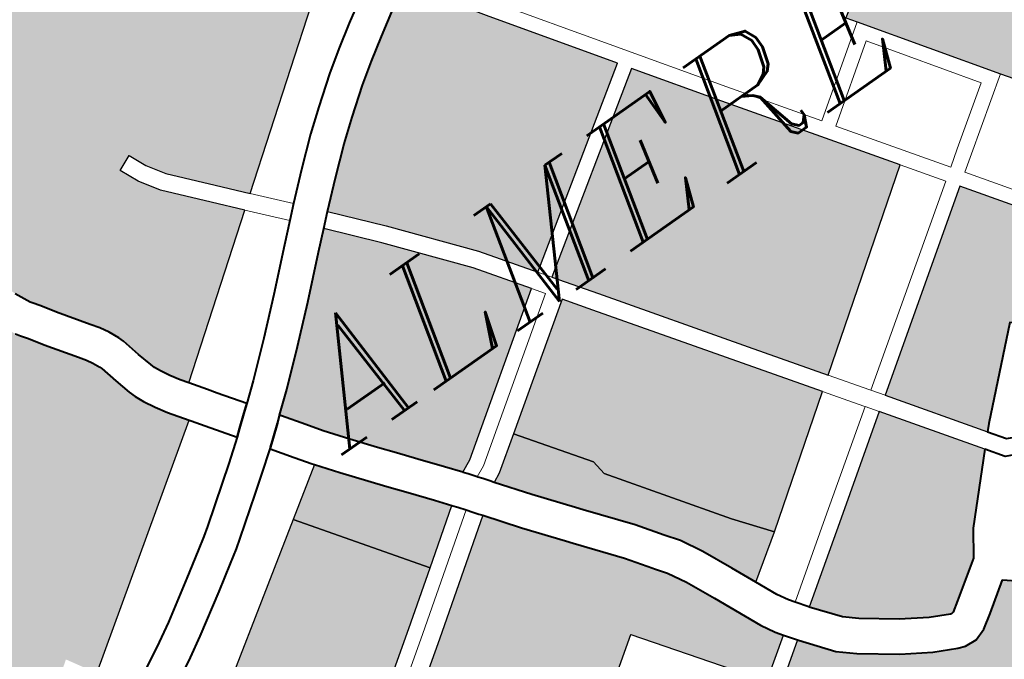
# Model space of a CAD drawing. Header units: metres. Extents: x 149090 to 149776, y 485756 to 486362.
# Tile 71 of 82: x 149584 to 149594, y 486319 to 486325. Entities that reach past the tile are written whole.
import ezdxf

# ---------------------------------------------------------------- set-up
doc = ezdxf.new("R2010")
doc.units = ezdxf.units.M
doc.header["$MEASUREMENT"] = 0
for name, color, linetype, lineweight in [('WVB-alg-onderhoek', 7, 'Continuous', 30), ('WVB-pen-brm-dik 018', 6, 'Continuous', 13), ('WVB-pen-dik 035', 1, 'Continuous', 40), ('WVB-raster-20%', 254, 'Continuous', 30), ('WVB-raster-60%', 253, 'Continuous', 30), ('WVB-tekst-dik 035', 1, 'Continuous', 40)]:
    doc.layers.add(name, color=color, linetype=linetype, lineweight=lineweight)
doc.styles.add('1 200   cursief   0.18', font='ITALICS.shx', dxfattribs={"height": 0.36})

# ---------------------------------------------------------------- blocks, each defined once
blk = doc.blocks.new('INZET')
at = {"layer": 'WVB-raster-20%'}
for points in [[(-0.049006, -0.040662), (-0.050373, -0.038751), (-0.052118, -0.036236), (-0.052257, -0.03604), (-0.050452, -0.03485), (-0.049277, -0.033927), (-0.048875, -0.033632), (-0.048969, -0.033761), (-0.049013, -0.033917), (-0.049013, -0.034097), (-0.048966, -0.034179), (-0.048904, -0.034326), (-0.046777, -0.037323), (-0.045815, -0.038715), (-0.046545, -0.039162), (-0.048135, -0.040131)], [(-0.059374, -0.043649), (-0.059927, -0.042938), (-0.061491, -0.040728), (-0.061531, -0.040413), (-0.062518, -0.039023), (-0.060167, -0.037379), (-0.05979, -0.037911), (-0.057949, -0.040511), (-0.056964, -0.041903)], [(-0.070895, -0.044478), (-0.072562, -0.042032), (-0.071105, -0.040996), (-0.071333, -0.04068), (-0.067123, -0.037882), (-0.065438, -0.040257), (-0.066488, -0.041009), (-0.068403, -0.042358), (-0.068796, -0.041787), (-0.069867, -0.042535), (-0.069297, -0.043355), (-0.069554, -0.043536)], [(-0.0601, -0.053769), (-0.060122, -0.053754), (-0.060417, -0.053388), (-0.060864, -0.052941), (-0.061864, -0.051529), (-0.062113, -0.051188), (-0.062271, -0.051109), (-0.062436, -0.051109), (-0.062477, -0.051121), (-0.061788, -0.050619), (-0.061965, -0.050376), (-0.062682, -0.050899), (-0.064072, -0.048885), (-0.064307, -0.048549), (-0.063975, -0.048315), (-0.060246, -0.04569), (-0.060236, -0.045704), (-0.059751, -0.04632), (-0.059428, -0.046598), (-0.05873, -0.047107), (-0.058171, -0.047458), (-0.057716, -0.047681), (-0.057564, -0.047736), (-0.057318, -0.047752), (-0.057068, -0.047668), (-0.05678, -0.047482), (-0.056188, -0.047075), (-0.055906, -0.047311), (-0.056311, -0.047811), (-0.057044, -0.0488), (-0.057403, -0.049335), (-0.057844, -0.050016), (-0.058118, -0.050479), (-0.05881, -0.051607), (-0.05936, -0.052513), (-0.059839, -0.053347)]]:
    blk.add_hatch(color=256, dxfattribs=at).paths.add_polyline_path(points)
at = {"layer": 'WVB-raster-20%', "extrusion": (0, 0, -1)}
for points in [[(0.056681, -0.041698), (0.053069, -0.039082), (0.055255, -0.035973), (0.056354, -0.034395), (0.06008, -0.036898), (0.059504, -0.037708), (0.057663, -0.040309)], [(0.061226, -0.046013), (0.060422, -0.045447), (0.060522, -0.045308), (0.060683, -0.045022), (0.061126, -0.044047), (0.061399, -0.043462), (0.061604, -0.043089), (0.06177, -0.042869), (0.061791, -0.042841), (0.062139, -0.042344), (0.062807, -0.04151), (0.062906, -0.041382), (0.063476, -0.040662), (0.063967, -0.040004), (0.066112, -0.041539), (0.068232, -0.043032), (0.067789, -0.043606), (0.066166, -0.045898), (0.066136, -0.045941), (0.062915, -0.043675)], [(0.054723, -0.04447), (0.054607, -0.044348), (0.053091, -0.042937), (0.052752, -0.043251), (0.051133, -0.042018), (0.051047, -0.041959), (0.052337, -0.040123), (0.055981, -0.042688)], [(0.05741, -0.047045), (0.057374, -0.047032), (0.057169, -0.0469), (0.056417, -0.046383), (0.056073, -0.045888), (0.054969, -0.044729), (0.056267, -0.042889), (0.058206, -0.044254), (0.059673, -0.045287), (0.059243, -0.045834), (0.058992, -0.046049), (0.058337, -0.046527), (0.05783, -0.046845), (0.057442, -0.047036), (0.057419, -0.047044)]]:
    blk.add_hatch(color=256, dxfattribs=at).paths.add_polyline_path(points)
at = {"layer": 'WVB-raster-60%'}
for points in [[(-0.067254, -0.034437), (-0.067362, -0.034284), (-0.067481, -0.034092), (-0.067582, -0.033908), (-0.067637, -0.033783), (-0.067667, -0.033693), (-0.067749, -0.033387), (-0.067842, -0.032998), (-0.067881, -0.032885), (-0.067974, -0.032685), (-0.068074, -0.032503), (-0.068197, -0.032333), (-0.068606, -0.031745), (-0.06879, -0.031461), (-0.068896, -0.031313), (-0.068923, -0.031273), (-0.069012, -0.031093), (-0.069069, -0.030966), (-0.069117, -0.030831), (-0.06915, -0.030701), (-0.06919, -0.030509), (-0.069211, -0.030337), (-0.069221, -0.030201), (-0.069232, -0.030005), (-0.069245, -0.02991), (-0.069286, -0.02975), (-0.069357, -0.029566), (-0.069417, -0.029422), (-0.069467, -0.029328), (-0.069577, -0.029154), (-0.06975, -0.028905), (-0.06982, -0.028805), (-0.070194, -0.02828), (-0.070263, -0.028182), (-0.064936, -0.024458), (-0.063759, -0.02464), (-0.063914, -0.025573), (-0.060881, -0.029656), (-0.064054, -0.032036), (-0.064534, -0.031495), (-0.06521, -0.030733), (-0.065444, -0.030375), (-0.065603, -0.030016), (-0.065923, -0.030158), (-0.065752, -0.030543), (-0.065489, -0.030946), (-0.064796, -0.031727), (-0.064335, -0.032247)], [(-0.063797, -0.039069), (-0.06403, -0.038767), (-0.064378, -0.038333), (-0.064659, -0.037983), (-0.064907, -0.037674), (-0.065265, -0.037222), (-0.065604, -0.036774), (-0.065817, -0.036472), (-0.066116, -0.036047), (-0.066139, -0.036015), (-0.065725, -0.035677), (-0.065049, -0.035094), (-0.064369, -0.034488), (-0.063618, -0.03379), (-0.063258, -0.033464), (-0.06247, -0.034366), (-0.061264, -0.035836), (-0.060544, -0.036849), (-0.063538, -0.038943)], [(-0.065438, -0.040257), (-0.067123, -0.037882), (-0.066139, -0.037228), (-0.065818, -0.037651), (-0.065454, -0.03811), (-0.065205, -0.038421), (-0.064924, -0.038771), (-0.06458, -0.039199), (-0.06436, -0.039486)]]:
    blk.add_hatch(color=256, dxfattribs=at).paths.add_polyline_path(points)
at = {"layer": 'WVB-raster-60%', "extrusion": (0, 0, -1)}
for points in [[(0.075639, -0.0398), (0.072469, -0.037551), (0.072119, -0.038134), (0.067678, -0.035051), (0.067945, -0.034671), (0.068086, -0.034445), (0.068211, -0.034217), (0.068291, -0.034034), (0.068338, -0.033895), (0.068427, -0.033559), (0.068515, -0.033194), (0.068531, -0.033147), (0.068599, -0.033002), (0.068666, -0.032878), (0.068768, -0.032738), (0.069187, -0.032136), (0.069369, -0.031855), (0.069471, -0.031713), (0.069529, -0.031626), (0.069646, -0.031391), (0.069719, -0.031226), (0.069787, -0.031036), (0.069832, -0.030859), (0.069882, -0.030623), (0.069908, -0.030403), (0.069919, -0.030245), (0.069929, -0.030073), (0.069933, -0.030045), (0.069954, -0.029963), (0.070006, -0.029828), (0.07005, -0.029721), (0.070073, -0.02968), (0.07016, -0.029542), (0.070325, -0.029305), (0.070392, -0.029208), (0.070765, -0.028685), (0.070836, -0.028583), (0.07235, -0.02967), (0.071959, -0.030217), (0.0719, -0.030914), (0.073213, -0.031036), (0.079068, -0.03516), (0.076346, -0.039097), (0.075876, -0.039219), (0.075649, -0.039613)], [(0.060253, -0.036654), (0.056525, -0.034149), (0.058125, -0.031851), (0.059105, -0.030384), (0.059296, -0.030496), (0.059557, -0.030649), (0.060092, -0.030981), (0.060541, -0.03127), (0.060963, -0.03156), (0.061498, -0.031963), (0.061939, -0.032308), (0.062479, -0.032765), (0.062998, -0.033229), (0.062203, -0.03414), (0.060985, -0.035624)], [(0.060261, -0.044259), (0.059374, -0.043649), (0.059927, -0.042938), (0.061491, -0.040728), (0.061531, -0.040413), (0.062518, -0.039023), (0.063208, -0.039506), (0.063397, -0.039598), (0.062921, -0.040235), (0.062354, -0.040951), (0.062256, -0.041078), (0.061578, -0.041924), (0.061225, -0.042429), (0.061015, -0.042707), (0.060774, -0.043145), (0.06049, -0.043754)]]:
    blk.add_hatch(color=256, dxfattribs=at).paths.add_polyline_path(points)
at = {"layer": 'WVB-pen-brm-dik 018'}
for p, q in [((-0.060881, -0.029656), (-0.064054, -0.032036)), ((-0.065603, -0.030016), (-0.065923, -0.030158)), ((-0.065444, -0.030375), (-0.065603, -0.030016)), ((-0.065923, -0.030158), (-0.065752, -0.030543)), ((-0.060466, -0.030389), (-0.059918, -0.030049)), ((-0.06521, -0.030733), (-0.065444, -0.030375)), ((-0.060929, -0.030687), (-0.060466, -0.030389)), ((-0.065752, -0.030543), (-0.065489, -0.030946)), ((-0.064534, -0.031495), (-0.06521, -0.030733)), ((-0.061372, -0.030991), (-0.060929, -0.030687)), ((-0.065489, -0.030946), (-0.064796, -0.031727)), ((-0.061925, -0.031408), (-0.061372, -0.030991)), ((-0.062381, -0.031765), (-0.061925, -0.031408)), ((-0.064054, -0.032036), (-0.064534, -0.031495)), ((-0.064796, -0.031727), (-0.064335, -0.032247)), ((-0.062939, -0.032237), (-0.062381, -0.031765)), ((-0.055009, -0.035801), (-0.057879, -0.031679)), ((-0.057879, -0.031679), (-0.055009, -0.035801)), ((-0.058125, -0.031851), (-0.056525, -0.034149)), ((-0.064054, -0.032036), (-0.063462, -0.032705)), ((-0.063462, -0.032705), (-0.064054, -0.032036)), ((-0.064335, -0.032247), (-0.067254, -0.034437)), ((-0.063721, -0.03294), (-0.064335, -0.032247)), ((-0.064335, -0.032247), (-0.063721, -0.03294)), ((-0.063462, -0.032705), (-0.062939, -0.032237)), ((-0.063721, -0.03294), (-0.063462, -0.032705)), ((-0.064091, -0.033274), (-0.063721, -0.03294)), ((-0.06484, -0.03397), (-0.064091, -0.033274)), ((-0.062998, -0.033229), (-0.063258, -0.033464)), ((-0.062203, -0.03414), (-0.062998, -0.033229)), ((-0.063258, -0.033464), (-0.06247, -0.034366)), ((-0.06551, -0.034567), (-0.06484, -0.03397)), ((-0.060985, -0.035624), (-0.062203, -0.03414)), ((-0.056525, -0.034149), (-0.060253, -0.036654)), ((-0.06247, -0.034366), (-0.061264, -0.035836)), ((-0.067254, -0.034437), (-0.067083, -0.034679)), ((-0.066176, -0.035141), (-0.06551, -0.034567)), ((-0.06008, -0.036898), (-0.056354, -0.034395)), ((-0.056354, -0.034395), (-0.055255, -0.035973)), ((-0.067083, -0.034679), (-0.067025, -0.034761)), ((-0.067025, -0.034761), (-0.066908, -0.034931)), ((-0.066908, -0.034931), (-0.066546, -0.035444)), ((-0.067678, -0.035051), (-0.072119, -0.038134)), ((-0.067655, -0.035084), (-0.067678, -0.035051)), ((-0.067599, -0.035162), (-0.067655, -0.035084)), ((-0.067483, -0.035331), (-0.067599, -0.035162)), ((-0.066546, -0.035444), (-0.066176, -0.035141)), ((-0.067091, -0.035885), (-0.067483, -0.035331)), ((-0.060253, -0.036654), (-0.060985, -0.035624)), ((-0.067533, -0.036217), (-0.067091, -0.035885)), ((-0.061264, -0.035836), (-0.060544, -0.036849)), ((-0.053843, -0.037459), (-0.055009, -0.035801)), ((-0.055009, -0.035801), (-0.053843, -0.037459)), ((-0.055255, -0.035973), (-0.053069, -0.039082)), ((-0.052118, -0.036236), (-0.052257, -0.03604)), ((-0.067869, -0.036466), (-0.067533, -0.036217)), ((-0.052118, -0.036236), (-0.053843, -0.037459)), ((-0.053843, -0.037459), (-0.052118, -0.036236)), ((-0.050373, -0.038751), (-0.052118, -0.036236)), ((-0.068612, -0.037006), (-0.067869, -0.036466)), ((-0.066684, -0.036455), (-0.067115, -0.036778)), ((-0.066389, -0.036874), (-0.066684, -0.036455)), ((-0.06008, -0.036898), (-0.060253, -0.036654)), ((-0.060253, -0.036654), (-0.06008, -0.036898)), ((-0.052191, -0.036656), (-0.053671, -0.037705)), ((-0.052191, -0.036656), (-0.053671, -0.037705)), ((-0.05079, -0.038676), (-0.052191, -0.036656)), ((-0.05079, -0.038676), (-0.052191, -0.036656)), ((-0.067115, -0.036778), (-0.067454, -0.03703)), ((-0.06617, -0.037187), (-0.066389, -0.036874)), ((-0.060544, -0.036849), (-0.063538, -0.038943)), ((-0.06037, -0.037094), (-0.060544, -0.036849)), ((-0.060544, -0.036849), (-0.06037, -0.037094)), ((-0.059504, -0.037708), (-0.06008, -0.036898)), ((-0.06904, -0.037292), (-0.068786, -0.037126)), ((-0.068786, -0.037126), (-0.068612, -0.037006)), ((-0.067454, -0.03703), (-0.068207, -0.037577)), ((-0.063385, -0.039203), (-0.06037, -0.037094)), ((-0.06037, -0.037094), (-0.063385, -0.039203)), ((-0.069545, -0.037618), (-0.06904, -0.037292)), ((-0.067123, -0.037882), (-0.066139, -0.037228)), ((-0.066139, -0.037228), (-0.06617, -0.037187)), ((-0.062518, -0.039023), (-0.060167, -0.037379)), ((-0.060167, -0.037379), (-0.05979, -0.037911)), ((-0.070358, -0.038123), (-0.069545, -0.037618)), ((-0.068395, -0.037707), (-0.068659, -0.037879)), ((-0.068207, -0.037577), (-0.068395, -0.037707)), ((-0.057663, -0.040309), (-0.059504, -0.037708)), ((-0.053671, -0.037705), (-0.052264, -0.039705)), ((-0.053671, -0.037705), (-0.052264, -0.039705)), ((-0.071333, -0.04068), (-0.067123, -0.037882)), ((-0.068659, -0.037879), (-0.06917, -0.038209)), ((-0.05979, -0.037911), (-0.057949, -0.040511)), ((-0.070745, -0.038346), (-0.070358, -0.038123)), ((-0.06917, -0.038209), (-0.069998, -0.038724)), ((-0.071694, -0.038863), (-0.070745, -0.038346)), ((-0.051943, -0.039479), (-0.05079, -0.038676)), ((-0.051943, -0.039479), (-0.05079, -0.038676)), ((-0.069998, -0.038724), (-0.070403, -0.038957)), ((-0.050373, -0.038751), (-0.051771, -0.039725)), ((-0.051771, -0.039725), (-0.050373, -0.038751)), ((-0.049006, -0.040662), (-0.050373, -0.038751)), ((-0.070403, -0.038957), (-0.071369, -0.039483)), ((-0.063538, -0.038943), (-0.063797, -0.039069)), ((-0.063797, -0.039069), (-0.06379, -0.039078)), ((-0.06379, -0.039078), (-0.063729, -0.039158)), ((-0.063208, -0.039506), (-0.062518, -0.039023)), ((-0.053069, -0.039082), (-0.056681, -0.041698)), ((-0.05251, -0.039878), (-0.053069, -0.039082)), ((-0.053069, -0.039082), (-0.05251, -0.039878)), ((-0.063729, -0.039158), (-0.063611, -0.039312)), ((-0.063611, -0.039312), (-0.063385, -0.039203)), ((-0.063385, -0.039203), (-0.063611, -0.039312)), ((-0.063611, -0.039312), (-0.063604, -0.039321)), ((-0.06436, -0.039486), (-0.065438, -0.040257)), ((-0.064345, -0.039505), (-0.06436, -0.039486)), ((-0.064284, -0.039584), (-0.064345, -0.039505)), ((-0.063604, -0.039321), (-0.063543, -0.039403)), ((-0.063543, -0.039403), (-0.063453, -0.039523)), ((-0.063397, -0.039598), (-0.063208, -0.039506)), ((-0.052264, -0.039705), (-0.051943, -0.039479)), ((-0.052264, -0.039705), (-0.051943, -0.039479)), ((-0.064177, -0.039724), (-0.064284, -0.039584)), ((-0.063453, -0.039523), (-0.063397, -0.039598)), ((-0.066315, -0.041253), (-0.064177, -0.039724)), ((-0.064177, -0.039724), (-0.066315, -0.041253)), ((-0.064162, -0.039743), (-0.064177, -0.039724)), ((-0.064104, -0.039822), (-0.064162, -0.039743)), ((-0.064014, -0.039942), (-0.064104, -0.039822)), ((-0.056154, -0.042442), (-0.05251, -0.039878)), ((-0.05251, -0.039878), (-0.056154, -0.042442)), ((-0.051771, -0.039725), (-0.052092, -0.039951)), ((-0.052092, -0.039951), (-0.051771, -0.039725)), ((-0.066112, -0.041539), (-0.063967, -0.040004)), ((-0.063967, -0.040004), (-0.064014, -0.039942)), ((-0.052092, -0.039951), (-0.050798, -0.041791)), ((-0.050798, -0.041791), (-0.052092, -0.039951)), ((-0.065438, -0.040257), (-0.066488, -0.041009)), ((-0.055981, -0.042688), (-0.052337, -0.040123)), ((-0.052337, -0.040123), (-0.051047, -0.041959)), ((-0.056681, -0.041698), (-0.057663, -0.040309)), ((-0.057949, -0.040511), (-0.056964, -0.041903)), ((-0.066488, -0.041009), (-0.068403, -0.042358)), ((-0.068691, -0.042928), (-0.066315, -0.041253)), ((-0.066315, -0.041253), (-0.068691, -0.042928)), ((-0.068232, -0.043032), (-0.066112, -0.041539)), ((-0.056681, -0.041698), (-0.056169, -0.042422)), ((-0.056169, -0.042422), (-0.056681, -0.041698)), ((-0.056964, -0.041903), (-0.059374, -0.043649)), ((-0.056454, -0.042624), (-0.056964, -0.041903)), ((-0.056964, -0.041903), (-0.056454, -0.042624)), ((-0.056169, -0.042422), (-0.056154, -0.042442)), ((-0.056154, -0.042442), (-0.056169, -0.042422)), ((-0.055981, -0.042688), (-0.056154, -0.042442)), ((-0.056154, -0.042442), (-0.055981, -0.042688)), ((-0.058379, -0.044008), (-0.05644, -0.042644)), ((-0.05644, -0.042644), (-0.058379, -0.044008)), ((-0.05644, -0.042644), (-0.056454, -0.042624)), ((-0.056454, -0.042624), (-0.05644, -0.042644)), ((-0.056267, -0.042889), (-0.05644, -0.042644)), ((-0.05644, -0.042644), (-0.056267, -0.042889)), ((-0.054723, -0.04447), (-0.055981, -0.042688)), ((-0.058206, -0.044254), (-0.056267, -0.042889)), ((-0.056267, -0.042889), (-0.054969, -0.044729)), ((-0.059374, -0.043649), (-0.060261, -0.044259)), ((-0.062915, -0.043675), (-0.066136, -0.045941)), ((-0.061226, -0.046013), (-0.062915, -0.043675)), ((-0.059849, -0.045044), (-0.058379, -0.044008)), ((-0.058379, -0.044008), (-0.059849, -0.045044)), ((-0.059673, -0.045287), (-0.058206, -0.044254)), ((-0.060261, -0.044259), (-0.060058, -0.044705)), ((-0.054488, -0.044803), (-0.054723, -0.04447)), ((-0.060058, -0.044705), (-0.059932, -0.04493)), ((-0.054969, -0.044729), (-0.054721, -0.04508)), ((-0.059932, -0.04493), (-0.059849, -0.045044)), ((-0.059849, -0.045044), (-0.059677, -0.045282)), ((-0.059677, -0.045282), (-0.059673, -0.045287)), ((-0.060422, -0.045447), (-0.061226, -0.046013)), ((-0.060246, -0.04569), (-0.060422, -0.045447)), ((-0.063975, -0.048315), (-0.060246, -0.04569))]:
    blk.add_line(p, q, dxfattribs=at)
at = {"layer": 'WVB-pen-dik 035', "flags": 128}
for points in [[(-0.067254, -0.034437), (-0.067362, -0.034284), (-0.067481, -0.034092), (-0.067582, -0.033908), (-0.067637, -0.033783), (-0.067667, -0.033693), (-0.067749, -0.033387), (-0.067842, -0.032998), (-0.067881, -0.032885), (-0.067974, -0.032685), (-0.068074, -0.032503), (-0.068197, -0.032333), (-0.068606, -0.031745), (-0.06879, -0.031461), (-0.068896, -0.031313), (-0.068923, -0.031273), (-0.069012, -0.031093), (-0.069069, -0.030966)], [(-0.069529, -0.031626), (-0.069471, -0.031713), (-0.069369, -0.031855), (-0.069187, -0.032136), (-0.068768, -0.032738), (-0.068666, -0.032878), (-0.068599, -0.033002), (-0.068531, -0.033147), (-0.068515, -0.033194), (-0.068427, -0.033559), (-0.068338, -0.033895), (-0.068291, -0.034034), (-0.068211, -0.034217), (-0.068086, -0.034445), (-0.067945, -0.034671), (-0.067678, -0.035051)], [(-0.05965, -0.029892), (-0.059918, -0.030049), (-0.060466, -0.030389), (-0.060929, -0.030687), (-0.061372, -0.030991), (-0.061925, -0.031408), (-0.062381, -0.031765), (-0.062939, -0.032237), (-0.063462, -0.032705)], [(-0.062998, -0.033229), (-0.062479, -0.032765), (-0.061939, -0.032308), (-0.061498, -0.031963), (-0.060963, -0.03156), (-0.060541, -0.03127), (-0.060092, -0.030981), (-0.059557, -0.030649), (-0.059296, -0.030496)], [(-0.063462, -0.032705), (-0.063721, -0.03294)], [(-0.063721, -0.03294), (-0.064091, -0.033274), (-0.06484, -0.03397), (-0.06551, -0.034567), (-0.066176, -0.035141), (-0.066546, -0.035444)], [(-0.063258, -0.033464), (-0.062998, -0.033229)], [(-0.066139, -0.036015), (-0.065725, -0.035677), (-0.065049, -0.035094), (-0.064369, -0.034488), (-0.063618, -0.03379), (-0.063258, -0.033464)], [(-0.066546, -0.035444), (-0.066908, -0.034931), (-0.067025, -0.034761), (-0.067083, -0.034679), (-0.067254, -0.034437)], [(-0.067678, -0.035051), (-0.067655, -0.035084), (-0.067599, -0.035162), (-0.067483, -0.035331), (-0.067091, -0.035885)], [(-0.066546, -0.035444), (-0.066708, -0.035576), (-0.066949, -0.03577), (-0.067088, -0.035883), (-0.067091, -0.035885)], [(-0.067091, -0.035885), (-0.067088, -0.035883), (-0.066949, -0.03577), (-0.066708, -0.035576), (-0.066546, -0.035444)], [(-0.067091, -0.035885), (-0.067533, -0.036217), (-0.067869, -0.036466), (-0.068612, -0.037006), (-0.068786, -0.037126), (-0.06904, -0.037292), (-0.069545, -0.037618), (-0.070358, -0.038123), (-0.070745, -0.038346), (-0.071694, -0.038863), (-0.072457, -0.03925), (-0.072708, -0.039367), (-0.073063, -0.039532), (-0.073584, -0.039764), (-0.074009, -0.039957), (-0.074587, -0.040205), (-0.075098, -0.040413), (-0.07535, -0.040514), (-0.075503, -0.040578)], [(-0.066684, -0.036455), (-0.066658, -0.036435), (-0.066509, -0.036315), (-0.066267, -0.036119), (-0.066139, -0.036015)], [(-0.066139, -0.036015), (-0.066267, -0.036119), (-0.066509, -0.036315), (-0.066658, -0.036435), (-0.066684, -0.036455)], [(-0.063797, -0.039069), (-0.06403, -0.038767), (-0.064378, -0.038333), (-0.064659, -0.037983), (-0.064907, -0.037674), (-0.065265, -0.037222), (-0.065604, -0.036774), (-0.065817, -0.036472), (-0.066116, -0.036047), (-0.066139, -0.036015)], [(-0.075091, -0.041164), (-0.075085, -0.041162), (-0.074836, -0.041062), (-0.074317, -0.040851), (-0.073726, -0.040597), (-0.073297, -0.040402), (-0.072772, -0.040169), (-0.072412, -0.040001), (-0.072151, -0.039879), (-0.071369, -0.039483), (-0.070403, -0.038957), (-0.069998, -0.038724), (-0.06917, -0.038209), (-0.068659, -0.037879), (-0.068395, -0.037707), (-0.068207, -0.037577), (-0.067454, -0.03703), (-0.067115, -0.036778), (-0.066684, -0.036455)], [(-0.066684, -0.036455), (-0.066389, -0.036874), (-0.06617, -0.037187), (-0.066139, -0.037228)], [(-0.066139, -0.037228), (-0.065818, -0.037651), (-0.065454, -0.03811), (-0.065205, -0.038421), (-0.064924, -0.038771), (-0.06458, -0.039199), (-0.06436, -0.039486)], [(-0.063611, -0.039312), (-0.063729, -0.039158), (-0.06379, -0.039078), (-0.063797, -0.039069)], [(-0.063397, -0.039598), (-0.063453, -0.039523), (-0.063543, -0.039403), (-0.063604, -0.039321), (-0.063611, -0.039312)], [(-0.06436, -0.039486), (-0.064345, -0.039505), (-0.064284, -0.039584), (-0.064177, -0.039724)], [(-0.062256, -0.041078), (-0.062354, -0.040951), (-0.062921, -0.040235), (-0.063397, -0.039598)], [(-0.064177, -0.039724), (-0.064162, -0.039743), (-0.064104, -0.039822), (-0.064014, -0.039942), (-0.063967, -0.040004)], [(-0.063967, -0.040004), (-0.063476, -0.040662), (-0.062906, -0.041382), (-0.062807, -0.04151)], [(-0.060261, -0.044259), (-0.06049, -0.043754), (-0.060774, -0.043145), (-0.061015, -0.042707), (-0.061225, -0.042429), (-0.061578, -0.041924), (-0.062256, -0.041078)], [(-0.062807, -0.04151), (-0.062139, -0.042344), (-0.061791, -0.042841), (-0.06177, -0.042869)], [(-0.06177, -0.042869), (-0.061604, -0.043089), (-0.061399, -0.043462), (-0.061126, -0.044047), (-0.060683, -0.045022), (-0.060522, -0.045308), (-0.060422, -0.045447)], [(-0.052752, -0.043251), (-0.053091, -0.042937), (-0.054607, -0.044348), (-0.054723, -0.04447)], [(-0.059849, -0.045044), (-0.059932, -0.04493), (-0.060058, -0.044705), (-0.060261, -0.044259)], [(-0.054723, -0.04447), (-0.054488, -0.044803), (-0.054201, -0.044937)], [(-0.054969, -0.044729), (-0.056073, -0.045888), (-0.056417, -0.046383)], [(-0.054455, -0.045204), (-0.054721, -0.04508), (-0.054969, -0.044729)], [(-0.059673, -0.045287), (-0.059677, -0.045282), (-0.059849, -0.045044)], [(-0.056417, -0.046383), (-0.057169, -0.0469), (-0.057374, -0.047032), (-0.05741, -0.047045), (-0.057419, -0.047044), (-0.057442, -0.047036), (-0.05783, -0.046845), (-0.058337, -0.046527), (-0.058992, -0.046049), (-0.059243, -0.045834), (-0.059673, -0.045287)], [(-0.060422, -0.045447), (-0.060246, -0.04569)], [(-0.060246, -0.04569), (-0.060236, -0.045704), (-0.059751, -0.04632), (-0.059428, -0.046598), (-0.05873, -0.047107), (-0.058171, -0.047458), (-0.057716, -0.047681), (-0.057564, -0.047736), (-0.057318, -0.047752), (-0.057068, -0.047668), (-0.05678, -0.047482), (-0.056188, -0.047075)], [(-0.056188, -0.047075), (-0.055906, -0.047311)]]:
    blk.add_lwpolyline(points, dxfattribs=at)
at = {"layer": 'WVB-raster-20%', "flags": 128}
for points in [[(-0.045815, -0.038715), (-0.046777, -0.037323), (-0.048904, -0.034326), (-0.048966, -0.034179), (-0.049013, -0.034097), (-0.049013, -0.033917), (-0.048969, -0.033761), (-0.048875, -0.033632), (-0.049277, -0.033927), (-0.050452, -0.03485), (-0.052257, -0.03604), (-0.052118, -0.036236), (-0.050373, -0.038751), (-0.049006, -0.040662), (-0.048135, -0.040131), (-0.046545, -0.039162)], [(-0.053069, -0.039082), (-0.055255, -0.035973), (-0.056354, -0.034395), (-0.06008, -0.036898), (-0.059504, -0.037708), (-0.057663, -0.040309), (-0.056681, -0.041698)], [(-0.056964, -0.041903), (-0.057949, -0.040511), (-0.05979, -0.037911), (-0.060167, -0.037379), (-0.062518, -0.039023), (-0.061531, -0.040413), (-0.061491, -0.040728), (-0.059927, -0.042938), (-0.059374, -0.043649)], [(-0.065438, -0.040257), (-0.067123, -0.037882), (-0.071333, -0.04068), (-0.071105, -0.040996), (-0.072562, -0.042032), (-0.070895, -0.044478), (-0.069554, -0.043536), (-0.069297, -0.043355), (-0.069867, -0.042535), (-0.068796, -0.041787), (-0.068403, -0.042358), (-0.066488, -0.041009)], [(-0.06177, -0.042869), (-0.061791, -0.042841), (-0.062139, -0.042344), (-0.062807, -0.04151), (-0.062906, -0.041382), (-0.063476, -0.040662), (-0.063967, -0.040004), (-0.066112, -0.041539), (-0.068232, -0.043032), (-0.067789, -0.043606), (-0.066166, -0.045898), (-0.066136, -0.045941), (-0.062915, -0.043675), (-0.061226, -0.046013), (-0.060422, -0.045447), (-0.060522, -0.045308), (-0.060683, -0.045022), (-0.061126, -0.044047), (-0.061399, -0.043462), (-0.061604, -0.043089)], [(-0.052752, -0.043251), (-0.051133, -0.042018), (-0.051047, -0.041959), (-0.052337, -0.040123), (-0.055981, -0.042688), (-0.054723, -0.04447), (-0.054607, -0.044348), (-0.053091, -0.042937)], [(-0.056417, -0.046383), (-0.056073, -0.045888), (-0.054969, -0.044729), (-0.056267, -0.042889), (-0.058206, -0.044254), (-0.059673, -0.045287), (-0.059243, -0.045834), (-0.058992, -0.046049), (-0.058337, -0.046527), (-0.05783, -0.046845), (-0.057442, -0.047036), (-0.057419, -0.047044), (-0.05741, -0.047045), (-0.057374, -0.047032), (-0.057169, -0.0469)]]:
    blk.add_lwpolyline(points, close=True, dxfattribs=at)
blk.add_lwpolyline([(-0.057044, -0.0488), (-0.056311, -0.047811), (-0.055906, -0.047311), (-0.056188, -0.047075), (-0.05678, -0.047482), (-0.057068, -0.047668), (-0.057318, -0.047752), (-0.057564, -0.047736), (-0.057716, -0.047681), (-0.058171, -0.047458), (-0.05873, -0.047107), (-0.059428, -0.046598), (-0.059751, -0.04632), (-0.060236, -0.045704), (-0.060246, -0.04569), (-0.063975, -0.048315)], dxfattribs=at)
at = {"layer": 'WVB-raster-60%', "flags": 128}
for points in [[(-0.069069, -0.030966), (-0.069012, -0.031093), (-0.068923, -0.031273), (-0.068896, -0.031313), (-0.06879, -0.031461), (-0.068606, -0.031745), (-0.068197, -0.032333), (-0.068074, -0.032503), (-0.067974, -0.032685), (-0.067881, -0.032885), (-0.067842, -0.032998), (-0.067749, -0.033387), (-0.067667, -0.033693), (-0.067637, -0.033783), (-0.067582, -0.033908), (-0.067481, -0.034092), (-0.067362, -0.034284), (-0.067254, -0.034437), (-0.064335, -0.032247), (-0.064796, -0.031727), (-0.065489, -0.030946), (-0.065752, -0.030543), (-0.065923, -0.030158), (-0.065603, -0.030016), (-0.065444, -0.030375), (-0.06521, -0.030733), (-0.064534, -0.031495), (-0.064054, -0.032036), (-0.060881, -0.029656)], [(-0.072119, -0.038134), (-0.067678, -0.035051), (-0.067945, -0.034671), (-0.068086, -0.034445), (-0.068211, -0.034217), (-0.068291, -0.034034), (-0.068338, -0.033895), (-0.068427, -0.033559), (-0.068515, -0.033194), (-0.068531, -0.033147), (-0.068599, -0.033002), (-0.068666, -0.032878), (-0.068768, -0.032738), (-0.069187, -0.032136), (-0.069369, -0.031855), (-0.069471, -0.031713), (-0.069529, -0.031626)]]:
    blk.add_lwpolyline(points, dxfattribs=at)
for points in [[(-0.056525, -0.034149), (-0.058125, -0.031851), (-0.059105, -0.030384), (-0.059296, -0.030496), (-0.059557, -0.030649), (-0.060092, -0.030981), (-0.060541, -0.03127), (-0.060963, -0.03156), (-0.061498, -0.031963), (-0.061939, -0.032308), (-0.062479, -0.032765), (-0.062998, -0.033229), (-0.062203, -0.03414), (-0.060985, -0.035624), (-0.060253, -0.036654)], [(-0.060544, -0.036849), (-0.061264, -0.035836), (-0.06247, -0.034366), (-0.063258, -0.033464), (-0.063618, -0.03379), (-0.064369, -0.034488), (-0.065049, -0.035094), (-0.065725, -0.035677), (-0.066139, -0.036015), (-0.066116, -0.036047), (-0.065817, -0.036472), (-0.065604, -0.036774), (-0.065265, -0.037222), (-0.064907, -0.037674), (-0.064659, -0.037983), (-0.064378, -0.038333), (-0.06403, -0.038767), (-0.063797, -0.039069), (-0.063538, -0.038943)], [(-0.06436, -0.039486), (-0.06458, -0.039199), (-0.064924, -0.038771), (-0.065205, -0.038421), (-0.065454, -0.03811), (-0.065818, -0.037651), (-0.066139, -0.037228), (-0.067123, -0.037882), (-0.065438, -0.040257)], [(-0.059374, -0.043649), (-0.059927, -0.042938), (-0.061491, -0.040728), (-0.061531, -0.040413), (-0.062518, -0.039023), (-0.063208, -0.039506), (-0.063397, -0.039598), (-0.062921, -0.040235), (-0.062354, -0.040951), (-0.062256, -0.041078), (-0.061578, -0.041924), (-0.061225, -0.042429), (-0.061015, -0.042707), (-0.060774, -0.043145), (-0.06049, -0.043754), (-0.060261, -0.044259)]]:
    blk.add_lwpolyline(points, close=True, dxfattribs=at)
at = {"layer": 'WVB-tekst-dik 035', "style": '1 200   cursief   0.18'}
blk.add_text('ALMERE-BUITEN', height=0.0024, dxfattribs=at).set_placement((-0.065377, -0.037383))

msp = doc.modelspace()

# ---------------------------------------------------------------- linework, layer by layer
at = {"layer": 'WVB-alg-onderhoek', "lineweight": 40, "ltscale": 500}
msp.add_3dface([(149266.0511, 485765.9943), (149768.6553, 486120.415), (149603.259, 486354.9637), (149100.6548, 486000.543)], dxfattribs=at)

# ---------------------------------------------------------------- block references
at = {"layer": 'WVB-raster-60%', "xscale": 500.0000000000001, "yscale": 500.0000000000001, "zscale": 500.0000000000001, "rotation": 35.19028839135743}
msp.add_blockref('INZET', (149603.259, 486354.9637), dxfattribs=at)

doc.saveas('drawing.dxf')
